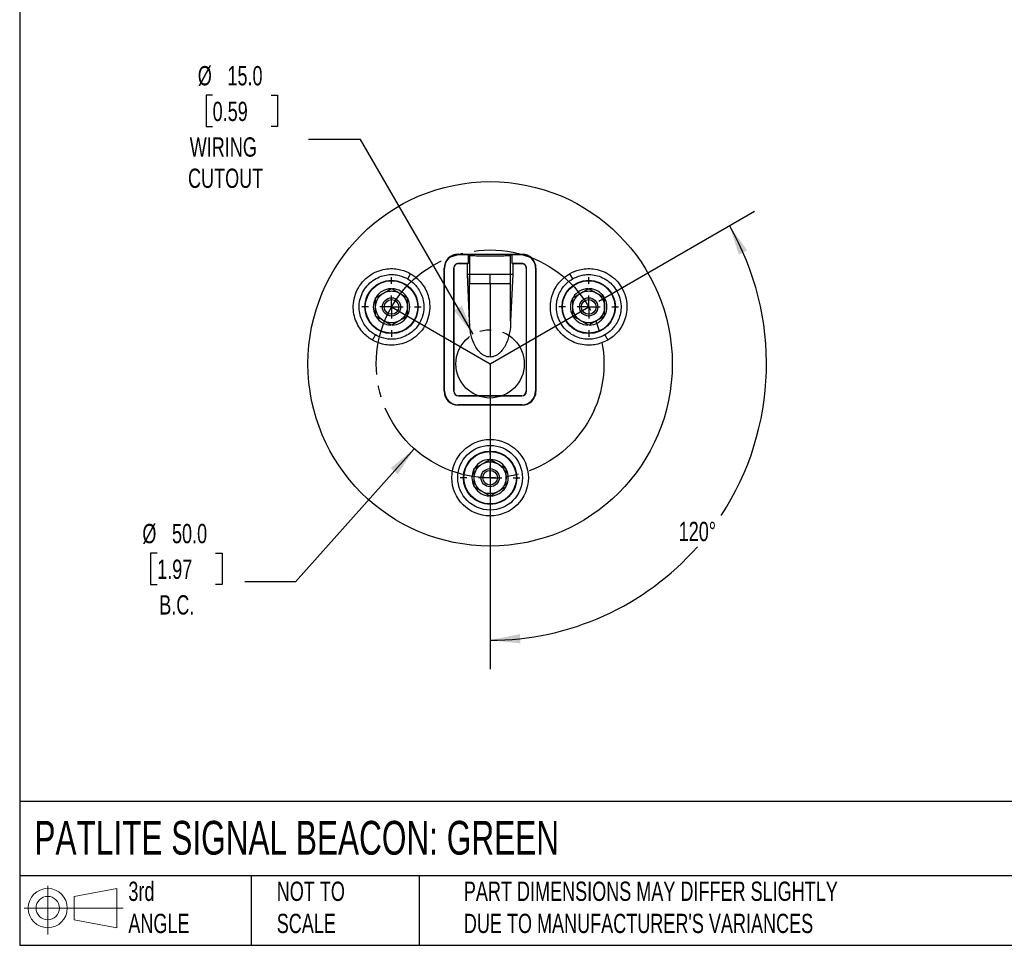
# Model space of a CAD drawing. Header units: millimetres. Extents: x 13 to 546, y 13 to 419.
# Tile 1 of 3: x 13 to 229, y 13 to 216. Entities that reach past the tile are written whole.
import ezdxf

# ---------------------------------------------------------------- set-up
doc = ezdxf.new("R2010")
doc.units = ezdxf.units.MM
doc.header["$LTSCALE"] = 2
doc.linetypes.add('SLD-Center', pattern=[19.05, 15.24, -1.27, 1.27, -1.27])
doc.linetypes.add('SLD-Solid', pattern=[0])
doc.layers.add('CENTER', color=40, linetype='SLD-Center')
doc.layers.add('SLD-DEFPOINTS', color=7, linetype='Continuous')
doc.layers.add('DIMENSIONS', color=140, linetype='SLD-Solid', lineweight=25)
doc.layers.add('TEXT', color=140, linetype='SLD-Solid', lineweight=25)
doc.styles.add('SLDTEXTSTYLE0', font='TXT', dxfattribs={"width": 0.7})
doc.dimstyles.new('SLDDIMSTYLE3', dxfattribs={"dimtxt": 4.316016, "dimasz": 6.604, "dimexe": 0, "dimexo": 0.0625, "dimgap": 1.079004, "dimtad": 0, "dimtih": 1, "dimtoh": 1, "dimdec": 4, "dimlfac": 2, "dimzin": 12, "dimdsep": 46, "dimtxsty": 'SLDTEXTSTYLE0', "dimsah": 1, "dimcen": 0.09, "dimadec": 0, "dimazin": 3, "dimtfac": 1, "dimtdec": 0, "dimtofl": 0, "dimtmove": 0, "dimatfit": 3, "dimfxl": 0, "dimfrac": 2, "dimtolj": 1, "dimtzin": 12, "dimarcsym": 0})
doc.dimstyles.new('SLDDIMSTYLE4', dxfattribs={"dimtxt": 4.316016, "dimasz": 6.604, "dimexe": 0, "dimexo": 0.0625, "dimgap": 1.079004, "dimtad": 0, "dimtih": 1, "dimtoh": 1, "dimrnd": 1e-09, "dimzin": 4, "dimdsep": 46, "dimtxsty": 'SLDTEXTSTYLE0', "dimsah": 1, "dimcen": 0, "dimadec": 0, "dimazin": 1, "dimtfac": 1, "dimtofl": 0, "dimtmove": 0, "dimatfit": 3, "dimfxl": 0, "dimfrac": 2, "dimtolj": 1, "dimtzin": 12, "dimarcsym": 0})

# ---------------------------------------------------------------- blocks, each defined once
blk = doc.blocks.new('Block11')
at = {"color": 7, "linetype": 'SLD-Solid', "lineweight": 18}
for p, q in [((5.18, 10.62), (5.18, 0)), ((10.96, 8.33), (20.35, 10.06)), ((20.35, 10.06), (20.35, 1.46)), ((10.96, 3.19), (10.96, 8.33)), ((0, 5.76), (21.75, 5.76)), ((10.96, 3.19), (20.35, 1.46))]:
    blk.add_line(p, q, dxfattribs=at)
for radius in [4.3, 2.57]:
    blk.add_circle((5.18, 5.76), radius, dxfattribs=at)
blk = doc.blocks.new('Block12')
at = {"layer": 'SLD-DEFPOINTS'}
blk.add_blockref('Block11', (0, 0), dxfattribs=at)
blk = doc.blocks.new('_D_5')
at = {"layer": 'DIMENSIONS'}
for p, q in [((139.86, 154.12), (174.06, 173.87)), ((116.01, 112.81), (116.01, 73.31))]:
    blk.add_line(p, q, dxfattribs=at)
for start, end in [(326.7476, 30), (270, 318.5963)]:
    blk.add_arc((116.01, 140.35), 60.69, start, end, dxfattribs=at)
for points in [[(168.56, 170.69), (170.64, 164.34), (172.46, 165.26)], [(116.01, 79.66), (122.66, 79), (122.55, 81.03)]]:
    blk.add_solid(points, dxfattribs=at)
at = {"layer": 'DIMENSIONS', "insert": (157.42, 105.67), "char_height": 4.233, "attachment_point": 1, "style": 'SLDTEXTSTYLE0'}
blk.add_mtext('120°', dxfattribs=at)
blk = doc.blocks.new('_D_6')
at = {"layer": 'DIMENSIONS'}
for p, q in [((99.35, 121.7), (73.27, 92.51)), ((42.89, 98.78), (41.45, 98.78)), ((41.45, 98.78), (41.45, 91.92)), ((55.72, 98.78), (57.17, 98.78)), ((57.17, 98.78), (57.17, 91.92)), ((41.45, 91.92), (42.89, 91.92)), ((57.17, 91.92), (55.72, 91.92)), ((73.27, 92.51), (62.15, 92.51))]:
    blk.add_line(p, q, dxfattribs=at)
blk.add_solid([(99.35, 121.7), (94.19, 117.46), (95.71, 116.1)], dxfattribs=at)
at = {"layer": 'DIMENSIONS', "char_height": 4.233, "attachment_point": 1, "style": 'SLDTEXTSTYLE0'}
for s, insert in [('%%c', (39.64, 105.2)), ('50.0', (46.15, 105.2)), ('1.97', (42.89, 97.37)), ('B.C.', (43.35, 89.55))]:
    blk.add_mtext(s, dxfattribs=dict(at, insert=insert))
blk = doc.blocks.new('_D_7')
at = {"layer": 'DIMENSIONS'}
for p, q in [((55.07, 199.3), (53.62, 199.3)), ((53.62, 199.3), (53.62, 192.44)), ((67.89, 199.3), (69.34, 199.3)), ((69.34, 199.3), (69.34, 192.44)), ((53.62, 192.44), (55.07, 192.44)), ((69.34, 192.44), (67.89, 192.44)), ((87.57, 189.6), (76.09, 189.6)), ((112.26, 146.84), (87.57, 189.6))]:
    blk.add_line(p, q, dxfattribs=at)
blk.add_solid([(112.26, 146.84), (109.83, 153.07), (108.08, 152.05)], dxfattribs=at)
at = {"layer": 'DIMENSIONS', "char_height": 4.233, "attachment_point": 1, "style": 'SLDTEXTSTYLE0'}
for s, insert in [('%%c', (51.81, 205.72)), ('15.0', (58.32, 205.72)), ('0.59', (55.07, 197.89)), ('WIRING', (50.04, 190.07)), ('CUTOUT', (49.67, 183.21))]:
    blk.add_mtext(s, dxfattribs=dict(at, insert=insert))
blk = doc.blocks.new('SW_CENTERMARKSYMBOL_0')
at = {"layer": 'CENTER', "color": 0}
for p, q in [((0, 5.08), (0, 6.54)), ((0, 0), (0, 2.54)), ((-5.08, 0), (-6.54, 0)), ((0, 0), (-2.54, 0)), ((0, 0), (0, -2.54)), ((0, 0), (2.54, 0)), ((5.08, 0), (6.54, 0)), ((0, -5.08), (0, -6.54))]:
    blk.add_line(p, q, dxfattribs=at)
blk = doc.blocks.new('SW_CENTERMARKSYMBOL_1')
at = {"layer": 'CENTER', "color": 0}
for p, q in [((0, 5.08), (0, 6.54)), ((0, 0), (0, 2.54)), ((-5.08, 0), (-6.54, 0)), ((0, 0), (-2.54, 0)), ((0, 0), (0, -2.54)), ((0, 0), (2.54, 0)), ((5.08, 0), (6.54, 0)), ((0, -5.08), (0, -6.54))]:
    blk.add_line(p, q, dxfattribs=at)
blk = doc.blocks.new('SW_CENTERMARKSYMBOL_2')
at = {"layer": 'CENTER', "color": 0}
for p, q in [((0, 5.08), (0, 6.54)), ((0, 0), (0, 2.54)), ((-5.08, 0), (-6.54, 0)), ((0, 0), (-2.54, 0)), ((0, 0), (0, -2.54)), ((0, 0), (2.54, 0)), ((5.08, 0), (6.54, 0)), ((0, -5.08), (0, -6.54))]:
    blk.add_line(p, q, dxfattribs=at)

msp = doc.modelspace()

# ---------------------------------------------------------------- linework, layer by layer
for p, q in [((109.007036, 164.424093), (123.007036, 164.424093)), ((109.007036, 164.424093), (109.007036, 164.338537)), ((109.007036, 164.338537), (111.161764, 164.338537)), ((111.161764, 164.338537), (111.52416, 164.193888)), ((111.161764, 164.338537), (111.161764, 162.375195)), ((120.489912, 164.193888), (120.852308, 164.338537)), ((120.852308, 164.338537), (123.007036, 164.338537)), ((120.852308, 162.375195), (120.852308, 164.338537)), ((123.007036, 164.424093), (123.007036, 164.338537)), ((109.057036, 162.375195), (109.057036, 162.347267)), ((111.161764, 162.375195), (109.057036, 162.375195)), ((109.057036, 162.347267), (111.021783, 162.347267)), ((111.021783, 162.347267), (111.161764, 162.375195)), ((111.021783, 159.974486), (111.021783, 162.347267)), ((111.52416, 159.974485), (111.52416, 164.193888)), ((120.489912, 159.974485), (120.489912, 164.193888)), ((120.852308, 162.375195), (120.99229, 162.347267)), ((122.957036, 162.375195), (120.852308, 162.375195)), ((120.99229, 162.347267), (120.99229, 159.974485)), ((120.99229, 162.347267), (122.957036, 162.347267)), ((122.957036, 162.347267), (122.957036, 162.375195)), ((97.906401, 158.996048), (98.556401, 160.121881)), ((105.930211, 134.347267), (105.930211, 161.347267)), ((105.930211, 161.347267), (106.015766, 161.347267)), ((106.015766, 134.347267), (106.015766, 161.347267)), ((108.029108, 161.347267), (108.029108, 134.347267)), ((108.057036, 161.347267), (108.029108, 161.347267)), ((108.057036, 134.347267), (108.057036, 161.347267)), ((123.957036, 161.347267), (123.957036, 134.347267)), ((123.984964, 161.347267), (123.957036, 161.347267)), ((123.984964, 134.347267), (123.984964, 161.347267)), ((125.998306, 161.347267), (125.998306, 134.347267)), ((126.083862, 161.347267), (125.998306, 161.347267)), ((126.083862, 161.347267), (126.083862, 134.347267)), ((133.457671, 160.121881), (134.107671, 158.996048)), ((111.507036, 149.764188), (111.021783, 159.974486)), ((111.52416, 159.974485), (111.021783, 159.974486)), ((111.507036, 159.575544), (111.507036, 157.974485)), ((111.507036, 149.764188), (111.507036, 159.575544)), ((111.507036, 157.974485), (116.007036, 157.974485)), ((116.007036, 157.974485), (120.507036, 157.974485)), ((116.007036, 157.974485), (116.007036, 141.841988)), ((120.99229, 159.974485), (120.489912, 159.974485)), ((120.99229, 159.974485), (120.507036, 149.764188)), ((120.507036, 149.764188), (120.507036, 159.575544)), ((111.507036, 149.764188), (111.507036, 149.636217)), ((120.507036, 149.764188), (120.507036, 149.636217)), ((90.156401, 145.572654), (90.806401, 146.698487)), ((141.207671, 146.698487), (141.857671, 145.572654)), ((106.015766, 134.347267), (105.930211, 134.347267)), ((108.029108, 134.347267), (108.057036, 134.347267)), ((123.957036, 134.347267), (123.984964, 134.347267)), ((126.083862, 134.347267), (125.998306, 134.347267)), ((122.957036, 133.347267), (109.057036, 133.347267)), ((109.057036, 133.347267), (109.057036, 133.319339)), ((109.057036, 133.319339), (122.957036, 133.319339)), ((122.957036, 133.319339), (122.957036, 133.347267)), ((109.007036, 131.270442), (109.007036, 131.355997)), ((123.007036, 131.355997), (109.007036, 131.355997)), ((123.007036, 131.270442), (109.007036, 131.270442)), ((123.007036, 131.270442), (123.007036, 131.355997))]:
    msp.add_line(p, q)
for centre, radius in [((116.007036, 140.347267), 40), ((94.356401, 152.847267), 5.854762), ((94.356401, 152.847267), 5.760476), ((137.657671, 152.847267), 5.854762), ((137.657671, 152.847267), 5.760476), ((94.356401, 152.847267), 2), ((94.356401, 152.847267), 1.61), ((137.657671, 152.847267), 2), ((137.657671, 152.847267), 1.61), ((116.007036, 115.347267), 8.4), ((116.007036, 115.347267), 7.1), ((116.007036, 115.347267), 5.854762), ((116.007036, 115.347267), 5.760476), ((116.007036, 115.347267), 2), ((116.007036, 115.347267), 1.61)]:
    msp.add_circle(centre, radius)
for centre, radius, start, end in [((109.007036, 161.347267), 3.076826, 90, 180.00000001), ((109.007036, 161.347267), 2.99127, 90, 180.00000001), ((123.007036, 161.347267), 3.076826, 0, 90.00000001), ((123.007036, 161.347267), 2.99127, 0, 90.00000001), ((109.057036, 161.347267), 1.027928, 89.99999999, 180), ((109.057036, 161.347267), 1, 89.99999999, 180), ((122.957036, 161.347267), 1.027928, 359.99999999, 90), ((122.957036, 161.347267), 1, 359.99999999, 90), ((94.356401, 152.847267), 4, 92.47332015, 147.39790862), ((94.356401, 152.847267), 4, 32.51133461, 87.42410233), ((137.657671, 152.847267), 4, 92.47332015, 147.39790862), ((137.657671, 152.847267), 4, 32.5113346, 87.42410233), ((94.356401, 152.847267), 4, 152.4317058, 207.37602586), ((94.356401, 152.847267), 4, 0, 27.45441524), ((137.657671, 152.847267), 4, 152.4317058, 207.37602586), ((137.657671, 152.847267), 4, 0, 27.45441525), ((94.356401, 152.847267), 4, 332.28679091, 0), ((137.657671, 152.847267), 4, 332.28679091, 0), ((94.356401, 152.847267), 4, 212.38664799, 267.35865617), ((94.356401, 152.847267), 4, 272.3382957, 327.34601283), ((137.657671, 152.847267), 4, 212.38664799, 267.35865617), ((137.657671, 152.847267), 4, 272.3382957, 327.34601283), ((109.007036, 134.347267), 3.076826, 180.00000001, 269.99999999), ((109.007036, 134.347267), 2.99127, 180.00000001, 269.99999999), ((109.057036, 134.347267), 1.027928, 180.00000001, 270), ((109.057036, 134.347267), 1, 180.00000001, 270), ((122.957036, 134.347267), 1, 270.00000001, 0), ((122.957036, 134.347267), 1.027928, 270.00000001, 0), ((123.007036, 134.347267), 3.076826, 270, 359.99999999), ((123.007036, 134.347267), 2.99127, 270, 359.99999999), ((116.007036, 115.347267), 4, 92.47332014, 147.39790863), ((116.007036, 115.347267), 4, 32.5113346, 87.42410234), ((116.007036, 115.347267), 4, 152.4317058, 207.37602586), ((116.007036, 115.347267), 4, 0, 27.45441526), ((116.007036, 115.347267), 4, 332.2867909, 0), ((116.007036, 115.347267), 4, 212.38664799, 267.35865618), ((116.007036, 115.347267), 4, 272.33829569, 327.34601284)]:
    msp.add_arc(centre, radius, start, end)
for points, knots in [([(111.52416, 164.193888), (111.54862, 164.184125), (111.598619, 164.174595), (111.747577, 164.155982), (111.847613, 164.146826), (112.094636, 164.129334), (112.239714, 164.121096), (112.571996, 164.10561), (112.761538, 164.098298), (113.171739, 164.08517), (113.3922, 164.079326), (113.863688, 164.069071), (114.116696, 164.064649), (114.633865, 164.057622), (114.90005, 164.054959), (115.447822, 164.051355), (115.728581, 164.050444), (116.282601, 164.050438), (116.558721, 164.05132), (117.109123, 164.054913), (117.377897, 164.057598), (117.893988, 164.064596), (118.143892, 164.068943), (118.619711, 164.079266), (118.840521, 164.085122), (119.249097, 164.098177), (119.438497, 164.105458), (119.773167, 164.121026), (119.918107, 164.129262), (120.163883, 164.146622), (120.265122, 164.155832), (120.41537, 164.174563), (120.465452, 164.184125), (120.489912, 164.193888)], [0, 0, 0, 0, 0.0625, 0.0625, 0.125, 0.125, 0.1875, 0.1875, 0.25, 0.25, 0.3125, 0.3125, 0.375, 0.375, 0.4375, 0.4375, 0.5, 0.5, 0.5625, 0.5625, 0.625, 0.625, 0.6875, 0.6875, 0.75, 0.75, 0.8125, 0.8125, 0.875, 0.875, 0.9375, 0.9375, 1, 1, 1, 1]), ([(90.156401, 145.572654), (89.550183, 145.922654), (88.90699, 146.39229), (87.977769, 147.363313), (87.674928, 147.731478), (87.111809, 148.565999), (86.851612, 149.032592), (86.411654, 150.062561), (86.232162, 150.62615), (85.995607, 151.830536), (85.938994, 152.471351), (85.983314, 153.788253), (86.084691, 154.464009), (86.458861, 155.790716), (86.731788, 156.441049), (87.431788, 157.653485), (87.858529, 158.215013), (88.820407, 159.202408), (89.35494, 159.628081), (90.47325, 160.324913), (91.056519, 160.596293), (92.217825, 160.993623), (92.795654, 161.119973), (93.907612, 161.253942), (94.441792, 161.261903), (95.446068, 161.191487), (95.916329, 161.113302), (97.22187, 160.794085), (97.950183, 160.471881), (98.556401, 160.121881)], [0, 0, 0, 0, 0.125, 0.125, 0.1875, 0.1875, 0.25, 0.25, 0.3125, 0.3125, 0.375, 0.375, 0.4375, 0.4375, 0.5, 0.5, 0.5625, 0.5625, 0.625, 0.625, 0.6875, 0.6875, 0.75, 0.75, 0.8125, 0.8125, 0.875, 0.875, 1, 1, 1, 1]), ([(98.556401, 160.121881), (99.162619, 159.771881), (99.805812, 159.302245), (100.735033, 158.331222), (101.037874, 157.963056), (101.600994, 157.128536), (101.86119, 156.661942), (102.301149, 155.631973), (102.480641, 155.068384), (102.717196, 153.863998), (102.773808, 153.223183), (102.729489, 151.906282), (102.628111, 151.230526), (102.253942, 149.903818), (101.981015, 149.253485), (101.281015, 148.041049), (100.854273, 147.479521), (99.892395, 146.492127), (99.357862, 146.066454), (98.239552, 145.369621), (97.656284, 145.098241), (96.494977, 144.700911), (95.917149, 144.574561), (94.80519, 144.440592), (94.27101, 144.432632), (93.266734, 144.503047), (92.796473, 144.581233), (91.490932, 144.90045), (90.762619, 145.222654), (90.156401, 145.572654)], [0, 0, 0, 0, 0.125, 0.125, 0.1875, 0.1875, 0.25, 0.25, 0.3125, 0.3125, 0.375, 0.375, 0.4375, 0.4375, 0.5, 0.5, 0.5625, 0.5625, 0.625, 0.625, 0.6875, 0.6875, 0.75, 0.75, 0.8125, 0.8125, 0.875, 0.875, 1, 1, 1, 1]), ([(141.857671, 145.572654), (141.251454, 145.222654), (140.52314, 144.90045), (139.217599, 144.581233), (138.747338, 144.503047), (137.743062, 144.432632), (137.208883, 144.440592), (136.096924, 144.574561), (135.519095, 144.700911), (134.357789, 145.098241), (133.774521, 145.369621), (132.65621, 146.066454), (132.121677, 146.492127), (131.159799, 147.479521), (130.733058, 148.041049), (130.033058, 149.253485), (129.760131, 149.903818), (129.385961, 151.230526), (129.284584, 151.906282), (129.240265, 153.223183), (129.296877, 153.863998), (129.533432, 155.068384), (129.712924, 155.631973), (130.152883, 156.661942), (130.413079, 157.128536), (130.976198, 157.963056), (131.279039, 158.331222), (132.20826, 159.302245), (132.851454, 159.771881), (133.457671, 160.121881)], [0, 0, 0, 0, 0.125, 0.125, 0.1875, 0.1875, 0.25, 0.25, 0.3125, 0.3125, 0.375, 0.375, 0.4375, 0.4375, 0.5, 0.5, 0.5625, 0.5625, 0.625, 0.625, 0.6875, 0.6875, 0.75, 0.75, 0.8125, 0.8125, 0.875, 0.875, 1, 1, 1, 1]), ([(133.457671, 160.121881), (134.063889, 160.471881), (134.792203, 160.794085), (136.097743, 161.113302), (136.568004, 161.191487), (137.57228, 161.261903), (138.10646, 161.253942), (139.218419, 161.119973), (139.796247, 160.993623), (140.957554, 160.596293), (141.540822, 160.324913), (142.659133, 159.628081), (143.193665, 159.202408), (144.155543, 158.215013), (144.582285, 157.653485), (145.282285, 156.441049), (145.555212, 155.790716), (145.929381, 154.464009), (146.030759, 153.788253), (146.075078, 152.471351), (146.018466, 151.830536), (145.781911, 150.62615), (145.602419, 150.062561), (145.16246, 149.032592), (144.902264, 148.565999), (144.339144, 147.731478), (144.036303, 147.363313), (143.107083, 146.39229), (142.463889, 145.922654), (141.857671, 145.572654)], [0, 0, 0, 0, 0.125, 0.125, 0.1875, 0.1875, 0.25, 0.25, 0.3125, 0.3125, 0.375, 0.375, 0.4375, 0.4375, 0.5, 0.5, 0.5625, 0.5625, 0.625, 0.625, 0.6875, 0.6875, 0.75, 0.75, 0.8125, 0.8125, 0.875, 0.875, 1, 1, 1, 1]), ([(90.806401, 146.698487), (90.294003, 146.99432), (89.750351, 147.391274), (88.964938, 148.21202), (88.708966, 148.523207), (88.232995, 149.228576), (88.013068, 149.622958), (87.641198, 150.493527), (87.489485, 150.969895), (87.289539, 151.987888), (87.241688, 152.529529), (87.279149, 153.642624), (87.364837, 154.213799), (87.681099, 155.335182), (87.911787, 155.884869), (88.503454, 156.909666), (88.864152, 157.384291), (89.677168, 158.218874), (90.128976, 158.578669), (91.074214, 159.167658), (91.567215, 159.397039), (92.548795, 159.732878), (93.037198, 159.839674), (93.977068, 159.952909), (94.428577, 159.959638), (95.277429, 159.90012), (95.674912, 159.834035), (96.778404, 159.56422), (97.394003, 159.291881), (97.906401, 158.996048)], [0, 0, 0, 0, 0.125, 0.125, 0.1875, 0.1875, 0.25, 0.25, 0.3125, 0.3125, 0.375, 0.375, 0.4375, 0.4375, 0.5, 0.5, 0.5625, 0.5625, 0.625, 0.625, 0.6875, 0.6875, 0.75, 0.75, 0.8125, 0.8125, 0.875, 0.875, 1, 1, 1, 1]), ([(97.906401, 158.996048), (98.4188, 158.700214), (98.962451, 158.30326), (99.747864, 157.482515), (100.003837, 157.171327), (100.479807, 156.465958), (100.699734, 156.071576), (101.071604, 155.201007), (101.223318, 154.72464), (101.423263, 153.706647), (101.471114, 153.165006), (101.433654, 152.05191), (101.347966, 151.480736), (101.031703, 150.359352), (100.801015, 149.809666), (100.209348, 148.784869), (99.84865, 148.310244), (99.035634, 147.47566), (98.583827, 147.115865), (97.638588, 146.526876), (97.145588, 146.297495), (96.164007, 145.961657), (95.675604, 145.854861), (94.735734, 145.741625), (94.284225, 145.734897), (93.435373, 145.794415), (93.037891, 145.8605), (91.934398, 146.130314), (91.3188, 146.402654), (90.806401, 146.698487)], [0, 0, 0, 0, 0.125, 0.125, 0.1875, 0.1875, 0.25, 0.25, 0.3125, 0.3125, 0.375, 0.375, 0.4375, 0.4375, 0.5, 0.5, 0.5625, 0.5625, 0.625, 0.625, 0.6875, 0.6875, 0.75, 0.75, 0.8125, 0.8125, 0.875, 0.875, 1, 1, 1, 1]), ([(111.52416, 159.974485), (111.51973, 159.974485), (111.516416, 159.955481), (111.511796, 159.899916), (111.510373, 159.863903), (111.507418, 159.749932), (111.507036, 159.663373), (111.507036, 159.575544)], [0, 0, 0, 0, 0.25, 0.25, 0.5, 0.5, 1, 1, 1, 1]), ([(112.692959, 159.974485), (112.65163, 159.974545), (112.571179, 159.974661), (112.460653, 159.974741), (112.361008, 159.974743), (112.271986, 159.974671), (112.15735, 159.97441), (112.032267, 159.974107), (111.909711, 159.974041), (111.846445, 159.974348), (111.818147, 159.974485)], [0, 0, 0, 0, 0.1118425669, 0.2177136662, 0.3175677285, 0.4113826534, 0.4991561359, 0.6983289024, 0.8650683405, 1, 1, 1, 1]), ([(116.007036, 159.974485), (115.449542, 159.974485), (114.845533, 159.974485), (113.975728, 159.974485), (113.692586, 159.974485), (113.161527, 159.974485), (112.913779, 159.974485), (112.692959, 159.974485)], [0, 0, 0, 0, 0.5, 0.5, 0.75, 0.75, 1, 1, 1, 1]), ([(120.195926, 159.974485), (120.032369, 159.974485), (119.799895, 159.974485), (119.214325, 159.974485), (118.861702, 159.974485), (118.08866, 159.974485), (117.66924, 159.974485), (116.827462, 159.974485), (116.405764, 159.974485), (116.007036, 159.974485)], [0, 0, 0, 0, 0.25, 0.25, 0.5, 0.5, 0.75, 0.75, 1, 1, 1, 1]), ([(120.507036, 159.575544), (120.507036, 159.663348), (120.506656, 159.750001), (120.503694, 159.86407), (120.502277, 159.899917), (120.497655, 159.955494), (120.494326, 159.974485), (120.489912, 159.974485)], [0, 0, 0, 0, 0.5, 0.5, 0.75, 0.75, 1, 1, 1, 1]), ([(120.507036, 157.974485), (120.507036, 158.087148), (120.507036, 158.20891), (120.507036, 158.405594), (120.507036, 158.473491), (120.507036, 158.578839), (120.507036, 158.632388), (120.507036, 158.696387), (120.507036, 158.72414), (120.507036, 158.742715), (120.507036, 158.754298), (120.507036, 158.988608), (120.507036, 159.260277), (120.507036, 159.575544)], [0, 0, 0, 0, 0.25, 0.25, 0.375, 0.375, 0.4375, 0.46875, 0.484375, 0.484375, 0.5, 0.5, 1, 1, 1, 1]), ([(141.207671, 146.698487), (140.695273, 146.402654), (140.079675, 146.130314), (138.976182, 145.8605), (138.578699, 145.794415), (137.729847, 145.734897), (137.278338, 145.741625), (136.338468, 145.854861), (135.850065, 145.961657), (134.868485, 146.297495), (134.375484, 146.526876), (133.430246, 147.115865), (132.978438, 147.47566), (132.165422, 148.310244), (131.804724, 148.784869), (131.213058, 149.809666), (130.982369, 150.359352), (130.666107, 151.480736), (130.580419, 152.05191), (130.542959, 153.165006), (130.590809, 153.706647), (130.790755, 154.72464), (130.942468, 155.201007), (131.314338, 156.071576), (131.534266, 156.465958), (132.010236, 157.171327), (132.266209, 157.482515), (133.051621, 158.30326), (133.595273, 158.700214), (134.107671, 158.996048)], [0, 0, 0, 0, 0.125, 0.125, 0.1875, 0.1875, 0.25, 0.25, 0.3125, 0.3125, 0.375, 0.375, 0.4375, 0.4375, 0.5, 0.5, 0.5625, 0.5625, 0.625, 0.625, 0.6875, 0.6875, 0.75, 0.75, 0.8125, 0.8125, 0.875, 0.875, 1, 1, 1, 1]), ([(134.107671, 158.996048), (134.62007, 159.291881), (135.235668, 159.56422), (136.339161, 159.834035), (136.736643, 159.90012), (137.585496, 159.959638), (138.037005, 159.952909), (138.976875, 159.839674), (139.465277, 159.732878), (140.446858, 159.397039), (140.939858, 159.167658), (141.885097, 158.578669), (142.336904, 158.218874), (143.14992, 157.384291), (143.510618, 156.909666), (144.102285, 155.884869), (144.332973, 155.335182), (144.649236, 154.213799), (144.734924, 153.642624), (144.772384, 152.529529), (144.724533, 151.987888), (144.524588, 150.969895), (144.372875, 150.493527), (144.001005, 149.622958), (143.781077, 149.228576), (143.305107, 148.523207), (143.049134, 148.21202), (142.263721, 147.391274), (141.72007, 146.99432), (141.207671, 146.698487)], [0, 0, 0, 0, 0.125, 0.125, 0.1875, 0.1875, 0.25, 0.25, 0.3125, 0.3125, 0.375, 0.375, 0.4375, 0.4375, 0.5, 0.5, 0.5625, 0.5625, 0.625, 0.625, 0.6875, 0.6875, 0.75, 0.75, 0.8125, 0.8125, 0.875, 0.875, 1, 1, 1, 1]), ([(90.856401, 152.847267), (90.856401, 153.138688), (90.89337, 153.440261), (91.049458, 154.034006), (91.168675, 154.325822), (91.48116, 154.867345), (91.674236, 155.116712), (92.110633, 155.549288), (92.353598, 155.7324), (92.606401, 155.878356)], [0, 0, 0, 0, 0.25, 0.25, 0.5, 0.5, 0.75, 0.75, 1, 1, 1, 1]), ([(92.606401, 155.878356), (92.903377, 156.049815), (93.197653, 156.219716), (93.781667, 156.556896), (94.07134, 156.724139), (94.356401, 156.888719)], [0, 0, 0, 0, 0.5, 0.5, 1, 1, 1, 1]), ([(92.606401, 155.878356), (92.858992, 156.024189), (93.13885, 156.143003), (93.731381, 156.304673), (94.043794, 156.347267), (94.669009, 156.347267), (94.981422, 156.304673), (95.573952, 156.143003), (95.85381, 156.024189), (96.106401, 155.878356)], [0, 0, 0, 0, 0.25, 0.25, 0.5, 0.5, 0.75, 0.75, 1, 1, 1, 1]), ([(96.106401, 155.878356), (96.358992, 155.732523), (96.601817, 155.549566), (97.038092, 155.117254), (97.231186, 154.867993), (97.543794, 154.326541), (97.663113, 154.034687), (97.819368, 153.440705), (97.856401, 153.138934), (97.856401, 152.847267)], [0, 0, 0, 0, 0.25, 0.25, 0.5, 0.5, 0.75, 0.75, 1, 1, 1, 1]), ([(96.106401, 155.878356), (96.403377, 155.706897), (96.697653, 155.536997), (97.281667, 155.199816), (97.57134, 155.032573), (97.856401, 154.867993)], [0, 0, 0, 0, 0.5, 0.5, 1, 1, 1, 1]), ([(134.157671, 152.847267), (134.157671, 153.138688), (134.194641, 153.440261), (134.350728, 154.034006), (134.469945, 154.325822), (134.78243, 154.867345), (134.975506, 155.116712), (135.411903, 155.549288), (135.654868, 155.7324), (135.907671, 155.878356)], [0, 0, 0, 0, 0.25, 0.25, 0.5, 0.5, 0.75, 0.75, 1, 1, 1, 1]), ([(135.907671, 155.878356), (136.204647, 156.049815), (136.498923, 156.219716), (137.082937, 156.556896), (137.37261, 156.724139), (137.657671, 156.888719)], [0, 0, 0, 0, 0.5, 0.5, 1, 1, 1, 1]), ([(135.907671, 155.878356), (136.160262, 156.024189), (136.44012, 156.143003), (137.032651, 156.304673), (137.345064, 156.347267), (137.970279, 156.347267), (138.282692, 156.304673), (138.875223, 156.143003), (139.155081, 156.024189), (139.407671, 155.878356)], [0, 0, 0, 0, 0.25, 0.25, 0.5, 0.5, 0.75, 0.75, 1, 1, 1, 1]), ([(139.407671, 155.878356), (139.660262, 155.732523), (139.903087, 155.549566), (140.339363, 155.117254), (140.532457, 154.867993), (140.845064, 154.326541), (140.964383, 154.034687), (141.120638, 153.440705), (141.157671, 153.138934), (141.157671, 152.847267)], [0, 0, 0, 0, 0.25, 0.25, 0.5, 0.5, 0.75, 0.75, 1, 1, 1, 1]), ([(139.407671, 155.878356), (139.704647, 155.706897), (139.998923, 155.536997), (140.582937, 155.199816), (140.87261, 155.032573), (141.157671, 154.867993)], [0, 0, 0, 0, 0.5, 0.5, 1, 1, 1, 1]), ([(90.856401, 152.847267), (90.856401, 153.190183), (90.856401, 153.529985), (90.856401, 154.20435), (90.856401, 154.538834), (90.856401, 154.867993)], [0, 0, 0, 0, 0.5, 0.5, 1, 1, 1, 1]), ([(97.856401, 152.847267), (97.856401, 153.190185), (97.856401, 153.529986), (97.856401, 154.204348), (97.856401, 154.538833), (97.856401, 154.867993)], [0, 0, 0, 0, 0.5, 0.5, 1, 1, 1, 1]), ([(134.157671, 152.847267), (134.157671, 153.190183), (134.157671, 153.529985), (134.157671, 154.20435), (134.157671, 154.538834), (134.157671, 154.867993)], [0, 0, 0, 0, 0.5, 0.5, 1, 1, 1, 1]), ([(141.157671, 152.847267), (141.157671, 153.190185), (141.157671, 153.529986), (141.157671, 154.204348), (141.157671, 154.538833), (141.157671, 154.867993)], [0, 0, 0, 0, 0.5, 0.5, 1, 1, 1, 1]), ([(92.606401, 149.816178), (92.35381, 149.962012), (92.110986, 150.144969), (91.67471, 150.577281), (91.481616, 150.826541), (91.169009, 151.367993), (91.049689, 151.659848), (90.893434, 152.253829), (90.856401, 152.555601), (90.856401, 152.847267)], [0, 0, 0, 0, 0.25, 0.25, 0.5, 0.5, 0.75, 0.75, 1, 1, 1, 1]), ([(97.856401, 152.847267), (97.856401, 152.555601), (97.819368, 152.253829), (97.663113, 151.659848), (97.543794, 151.367993), (97.231186, 150.826541), (97.038092, 150.577281), (96.601817, 150.144969), (96.358992, 149.962012), (96.106401, 149.816178)], [0, 0, 0, 0, 0.25, 0.25, 0.5, 0.5, 0.75, 0.75, 1, 1, 1, 1]), ([(135.907671, 149.816178), (135.655081, 149.962012), (135.412256, 150.144969), (134.97598, 150.577281), (134.782886, 150.826541), (134.470279, 151.367993), (134.35096, 151.659848), (134.194705, 152.253829), (134.157671, 152.555601), (134.157671, 152.847267)], [0, 0, 0, 0, 0.25, 0.25, 0.5, 0.5, 0.75, 0.75, 1, 1, 1, 1]), ([(141.157671, 152.847267), (141.157671, 152.555601), (141.120638, 152.253829), (140.964383, 151.659848), (140.845064, 151.367993), (140.532457, 150.826541), (140.339363, 150.577281), (139.903087, 150.144969), (139.660262, 149.962012), (139.407671, 149.816178)], [0, 0, 0, 0, 0.25, 0.25, 0.5, 0.5, 0.75, 0.75, 1, 1, 1, 1]), ([(92.606401, 149.816178), (92.309426, 149.987637), (92.015149, 150.157538), (91.431135, 150.494718), (91.141462, 150.661961), (90.856401, 150.826541)], [0, 0, 0, 0, 0.5, 0.5, 1, 1, 1, 1]), ([(96.106401, 149.816178), (95.85381, 149.670345), (95.573952, 149.551531), (94.981422, 149.389861), (94.669009, 149.347267), (94.043794, 149.347267), (93.731381, 149.389861), (93.13885, 149.551531), (92.858992, 149.670345), (92.606401, 149.816178)], [0, 0, 0, 0, 0.25, 0.25, 0.5, 0.5, 0.75, 0.75, 1, 1, 1, 1]), ([(96.106401, 149.816178), (95.809426, 149.644719), (95.515149, 149.474819), (94.931135, 149.137638), (94.641462, 148.970396), (94.356401, 148.805815)], [0, 0, 0, 0, 0.5, 0.5, 1, 1, 1, 1]), ([(116.007036, 141.841988), (115.79883, 141.841988), (115.595386, 141.866863), (115.197069, 141.961382), (115.000157, 142.032252), (114.628038, 142.209455), (114.451978, 142.315406), (114.116512, 142.556199), (113.95817, 142.690593), (113.51676, 143.118045), (113.260697, 143.439832), (112.808302, 144.129256), (112.616663, 144.489626), (112.117522, 145.605063), (111.88411, 146.401246), (111.580121, 148.002857), (111.507036, 148.814512), (111.507036, 149.636217)], [0, 0, 0, 0, 0.0625, 0.0625, 0.125, 0.125, 0.1875, 0.1875, 0.25, 0.25, 0.375, 0.375, 0.5, 0.5, 0.75, 0.75, 1, 1, 1, 1]), ([(120.507036, 149.636217), (120.507036, 148.814836), (120.434007, 148.003523), (120.130297, 146.402633), (119.897472, 145.607108), (119.396911, 144.48852), (119.202609, 144.12399), (118.752147, 143.438412), (118.498168, 143.118807), (118.054894, 142.68965), (117.896446, 142.555412), (117.563531, 142.316423), (117.388093, 142.210559), (117.014954, 142.032623), (116.820282, 141.962413), (116.421773, 141.867347), (116.214852, 141.841988), (116.007036, 141.841988)], [0, 0, 0, 0, 0.25, 0.25, 0.5, 0.5, 0.625, 0.625, 0.75, 0.75, 0.8125, 0.8125, 0.875, 0.875, 0.9375, 0.9375, 1, 1, 1, 1]), ([(135.907671, 149.816178), (135.610696, 149.987637), (135.316419, 150.157538), (134.732405, 150.494718), (134.442733, 150.661961), (134.157671, 150.826541)], [0, 0, 0, 0, 0.5, 0.5, 1, 1, 1, 1]), ([(139.407671, 149.816178), (139.155081, 149.670345), (138.875223, 149.551531), (138.282692, 149.389861), (137.970279, 149.347267), (137.345064, 149.347267), (137.032651, 149.389861), (136.44012, 149.551531), (136.160262, 149.670345), (135.907671, 149.816178)], [0, 0, 0, 0, 0.25, 0.25, 0.5, 0.5, 0.75, 0.75, 1, 1, 1, 1]), ([(139.407671, 149.816178), (139.110696, 149.644719), (138.816419, 149.474819), (138.232405, 149.137638), (137.942733, 148.970396), (137.657671, 148.805815)], [0, 0, 0, 0, 0.5, 0.5, 1, 1, 1, 1]), ([(114.257036, 118.378356), (114.554012, 118.549815), (114.848288, 118.719716), (115.432302, 119.056896), (115.721975, 119.224139), (116.007036, 119.388719)], [0, 0, 0, 0, 0.5, 0.5, 1, 1, 1, 1]), ([(112.507036, 115.347267), (112.507036, 115.638688), (112.544005, 115.940261), (112.700093, 116.534006), (112.81931, 116.825822), (113.131795, 117.367345), (113.324871, 117.616712), (113.761268, 118.049288), (114.004233, 118.2324), (114.257036, 118.378356)], [0, 0, 0, 0, 0.25, 0.25, 0.5, 0.5, 0.75, 0.75, 1, 1, 1, 1]), ([(112.507036, 115.347267), (112.507036, 115.690183), (112.507036, 116.029985), (112.507036, 116.70435), (112.507036, 117.038834), (112.507036, 117.367993)], [0, 0, 0, 0, 0.5, 0.5, 1, 1, 1, 1]), ([(114.257036, 118.378356), (114.509627, 118.524189), (114.789485, 118.643003), (115.382016, 118.804673), (115.694429, 118.847267), (116.319644, 118.847267), (116.632057, 118.804673), (117.224588, 118.643003), (117.504445, 118.524189), (117.757036, 118.378356)], [0, 0, 0, 0, 0.25, 0.25, 0.5, 0.5, 0.75, 0.75, 1, 1, 1, 1]), ([(117.757036, 118.378356), (118.009627, 118.232523), (118.252452, 118.049566), (118.688728, 117.617254), (118.881821, 117.367993), (119.194429, 116.826541), (119.313748, 116.534687), (119.470003, 115.940705), (119.507036, 115.638934), (119.507036, 115.347267)], [0, 0, 0, 0, 0.25, 0.25, 0.5, 0.5, 0.75, 0.75, 1, 1, 1, 1]), ([(117.757036, 118.378356), (118.054012, 118.206897), (118.348288, 118.036997), (118.932302, 117.699816), (119.221975, 117.532573), (119.507036, 117.367993)], [0, 0, 0, 0, 0.5, 0.5, 1, 1, 1, 1]), ([(119.507036, 115.347267), (119.507036, 115.690185), (119.507036, 116.029986), (119.507036, 116.704348), (119.507036, 117.038833), (119.507036, 117.367993)], [0, 0, 0, 0, 0.5, 0.5, 1, 1, 1, 1]), ([(114.257036, 112.316178), (114.004445, 112.462012), (113.761621, 112.644969), (113.325345, 113.077281), (113.132251, 113.326541), (112.819644, 113.867993), (112.700325, 114.159848), (112.544069, 114.753829), (112.507036, 115.055601), (112.507036, 115.347267)], [0, 0, 0, 0, 0.25, 0.25, 0.5, 0.5, 0.75, 0.75, 1, 1, 1, 1]), ([(119.507036, 115.347267), (119.507036, 115.055601), (119.470003, 114.753829), (119.313748, 114.159848), (119.194429, 113.867993), (118.881821, 113.326541), (118.688728, 113.077281), (118.252452, 112.644969), (118.009627, 112.462012), (117.757036, 112.316178)], [0, 0, 0, 0, 0.25, 0.25, 0.5, 0.5, 0.75, 0.75, 1, 1, 1, 1]), ([(114.257036, 112.316178), (113.960061, 112.487637), (113.665784, 112.657538), (113.08177, 112.994718), (112.792098, 113.161961), (112.507036, 113.326541)], [0, 0, 0, 0, 0.5, 0.5, 1, 1, 1, 1]), ([(117.757036, 112.316178), (117.504445, 112.170345), (117.224588, 112.051531), (116.632057, 111.889861), (116.319644, 111.847267), (115.694429, 111.847267), (115.382016, 111.889861), (114.789485, 112.051531), (114.509627, 112.170345), (114.257036, 112.316178)], [0, 0, 0, 0, 0.25, 0.25, 0.5, 0.5, 0.75, 0.75, 1, 1, 1, 1]), ([(117.757036, 112.316178), (117.460061, 112.144719), (117.165784, 111.974819), (116.58177, 111.637638), (116.292098, 111.470396), (116.007036, 111.305815)], [0, 0, 0, 0, 0.5, 0.5, 1, 1, 1, 1])]:
    msp.add_open_spline(points, degree=3, knots=knots)
for points in [[(111.818147, 159.974485), (111.654989, 159.974485), (111.560024, 159.974485), (111.52416, 159.974485)], [(116.007036, 157.974485), (116.007036, 158.579085), (116.007036, 159.276354), (116.007036, 159.974485)], [(120.489912, 159.974485), (120.454049, 159.974485), (120.359083, 159.974485), (120.195926, 159.974485)], [(90.856401, 154.867993), (91.426099, 155.196908), (92.013121, 155.535826), (92.606401, 155.878356)], [(94.356401, 156.888719), (94.926098, 156.559805), (95.513122, 156.220886), (96.106401, 155.878356)], [(134.157671, 154.867993), (134.727369, 155.196908), (135.314391, 155.535826), (135.907671, 155.878356)], [(137.657671, 156.888719), (138.227368, 156.559805), (138.814392, 156.220886), (139.407671, 155.878356)], [(90.856401, 150.826541), (90.856401, 151.48437), (90.856401, 152.162207), (90.856401, 152.847267)], [(97.856401, 150.826541), (97.856401, 151.48437), (97.856401, 152.162207), (97.856401, 152.847267)], [(134.157671, 150.826541), (134.157671, 151.48437), (134.157671, 152.162207), (134.157671, 152.847267)], [(141.157671, 150.826541), (141.157671, 151.48437), (141.157671, 152.162207), (141.157671, 152.847267)], [(94.356401, 148.805815), (93.786704, 149.13473), (93.19968, 149.473648), (92.606401, 149.816178)], [(97.856401, 150.826541), (97.286704, 150.497627), (96.69968, 150.158708), (96.106401, 149.816178)], [(137.657671, 148.805815), (137.087975, 149.13473), (136.500951, 149.473648), (135.907671, 149.816178)], [(141.157671, 150.826541), (140.587975, 150.497627), (140.000951, 150.158708), (139.407671, 149.816178)], [(116.007036, 119.388719), (116.576733, 119.059805), (117.163757, 118.720886), (117.757036, 118.378356)], [(112.507036, 117.367993), (113.076734, 117.696908), (113.663756, 118.035826), (114.257036, 118.378356)], [(112.507036, 113.326541), (112.507036, 113.98437), (112.507036, 114.662207), (112.507036, 115.347267)], [(119.507036, 113.326541), (119.507036, 113.98437), (119.507036, 114.662207), (119.507036, 115.347267)], [(119.507036, 113.326541), (118.93734, 112.997627), (118.350315, 112.658708), (117.757036, 112.316178)], [(116.007036, 111.305815), (115.43734, 111.63473), (114.850315, 111.973648), (114.257036, 112.316178)]]:
    msp.add_open_spline(points, degree=3)
at = {"layer": 'CENTER', "linetype": 'SLD-Center'}
for p, q in [((94.356401, 152.847267), (116.007036, 140.347267)), ((116.007036, 140.347267), (137.657671, 152.847267)), ((116.007036, 140.347267), (116.007036, 115.347267))]:
    msp.add_line(p, q, dxfattribs=at)
for radius in [25, 7.5]:
    msp.add_circle((116.007036, 140.347267), radius, dxfattribs=at)
at = {"layer": 'TEXT'}
for p, q in [((12.7, 419.1), (12.7, 12.7)), ((546.1, 44.252215), (12.7, 44.252215)), ((546.1, 27.94), (12.7, 27.94)), ((63.5, 27.94), (63.5, 12.7)), ((100.423256, 27.94), (100.423256, 12.7)), ((12.7, 12.7), (546.1, 12.7))]:
    msp.add_line(p, q, dxfattribs=at)

# ---------------------------------------------------------------- block references
at = {"layer": 'CENTER'}
for name, p in [('SW_CENTERMARKSYMBOL_1', (94.356401, 152.847267)), ('SW_CENTERMARKSYMBOL_2', (137.657671, 152.847267)), ('SW_CENTERMARKSYMBOL_0', (116.007036, 115.347267))]:
    msp.add_blockref(name, p, dxfattribs=at)
at = {"layer": 'SLD-DEFPOINTS'}
msp.add_blockref('Block12', (13.675877, 15.107711), dxfattribs=at)

# ---------------------------------------------------------------- texts
at = {"layer": 'TEXT', "attachment_point": 1, "style": 'SLDTEXTSTYLE0'}
for s, insert, char_height in [('PATLITE SIGNAL BEACON: GREEN', (15.931468, 40.012774), 7.40833333), ('3rd^JANGLE', (36.564272, 26.675338), 4.2333333), ('NOT TO^JSCALE', (69.150323, 26.675339), 4.23333333), ("PART DIMENSIONS MAY DIFFER SLIGHTLY ^JDUE TO MANUFACTURER'S VARIANCES", (110.238569, 26.681549), 4.23333333)]:
    msp.add_mtext(s, dxfattribs=dict(at, insert=insert, char_height=char_height))

# ---------------------------------------------------------------- dimensions: what is measured, and where the dimension line sits
at = {"layer": 'DIMENSIONS'}
for p1, p2, text, picture, middle in [((119.757036, 133.852077), (112.257036, 146.842458), '<>\\PWIRING\\PCUTOUT', '_D_7', (61.47786, 191.829129)), ((132.66377, 158.990047), (99.350302, 121.704488), '<>\\PB.C.', '_D_6', (49.307128, 94.739991))]:
    dim = msp.add_diameter_dim_2p(p1=p1, p2=p2, text=text, dimstyle='SLDDIMSTYLE4', dxfattribs=at)
    dim.commit()
    dim.dimension.update_dxf_attribs({"geometry": picture, "text_midpoint": middle, "dimtype": 163})
dim = msp.add_angular_dim_2l(base=(140.978644, 85.036517), line1=((116.007036, 115.347267), (116.007036, 140.347267)), line2=((137.657671, 152.847267), (116.007036, 140.347267)), dimstyle='SLDDIMSTYLE3', dxfattribs=at)
dim.commit()
dim.dimension.update_dxf_attribs({"geometry": '_D_5', "text_midpoint": (164.334423, 103.641355), "dimtype": 162})

doc.saveas('drawing.dxf')
